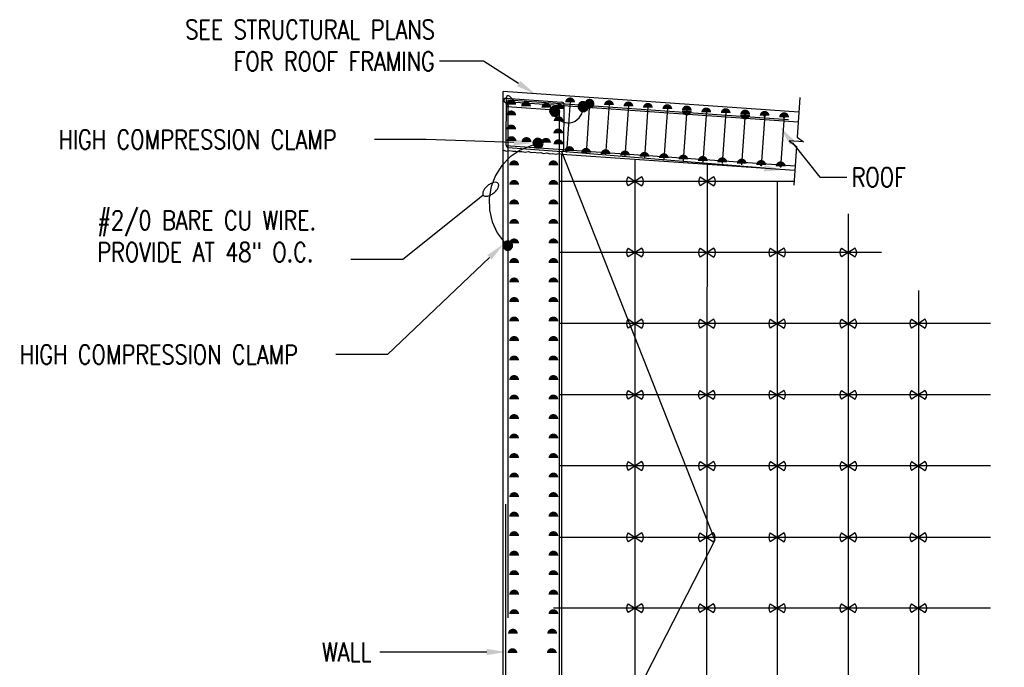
# Model space of a CAD drawing. Header units: inches. Extents: x 145 to 336, y 3 to 61.
# Tile 4 of 12: x 145.32 to 151.79, y 30.43 to 34.68. Entities that reach past the tile are written whole.
import ezdxf
from ezdxf import colors
from ezdxf.entities.mleader import LeaderData, LeaderLine
from ezdxf.math import Vec2, Vec3

# ---------------------------------------------------------------- set-up
doc = ezdxf.new("R2010")
doc.units = ezdxf.units.IN
doc.header["$MEASUREMENT"] = 0
for name, color, linetype in [('E-ANNO-TEXT', 2, 'Continuous'), ('E-DETL-GRPH', 3, 'Continuous'), ('G-Anno-Std-Scrn', 250, 'Continuous')]:
    doc.layers.add(name, color=color, linetype=linetype)
doc.layers.get('0').freeze()
doc.styles.add('Annotative', font='romans.shx', dxfattribs={"width": 0.8})

# ---------------------------------------------------------------- blocks, each defined once
blk = doc.blocks.new('Loop_2')
at = {"color": 1}
blk.add_line((-0.5, 0), (-1, 0), dxfattribs=at)
blk.add_lwpolyline([(0, 0.249, 0.050817), (-0.202, 0.228, 0.064661), (-0.354, 0.176, 0.10407), (-0.47, 0.084, 0.175425), (-0.5, 0, 0.175425), (-0.47, -0.084, 0.10407), (-0.354, -0.176, 0.064661), (-0.202, -0.228, 0.050817), (0, -0.249, 0.050817), (0.202, -0.228, 0.064661), (0.354, -0.176, 0.10407), (0.47, -0.084, 0.175425), (0.5, 0, 0.175425), (0.47, 0.084, 0.10407), (0.354, 0.176, 0.064661), (0.202, 0.228, 0.050817)], format="xyb", close=True, dxfattribs=at)

msp = doc.modelspace()

# ---------------------------------------------------------------- hatches: boundary and pattern name
at = {"layer": 'E-DETL-GRPH', "lineweight": -3}
for points in [[(149.0483, 34.1263), (149.0283, 34.1429), (149.0116, 34.1429), (148.9933, 34.1279), (148.9899, 34.1113), (148.995, 34.0962), (149.0049, 34.0863), (149.0283, 34.0829), (149.0449, 34.0946)], [(148.8616, 34.0967), (148.8416, 34.1134), (148.8249, 34.1134), (148.8066, 34.0984), (148.8032, 34.0817), (148.8082, 34.0667), (148.8182, 34.0567), (148.8416, 34.0534), (148.8582, 34.0651)], [(148.7525, 33.887), (148.7325, 33.9036), (148.7158, 33.9036), (148.6975, 33.8886), (148.6941, 33.872), (148.6991, 33.857), (148.7091, 33.847), (148.7325, 33.8436), (148.7491, 33.8553)], [(148.5561, 33.2134), (148.5361, 33.2301), (148.5195, 33.2301), (148.5011, 33.2151), (148.4978, 33.1984), (148.5028, 33.1834), (148.5128, 33.1734), (148.5361, 33.1701), (148.5528, 33.1818)]]:
    msp.add_hatch(color=256, dxfattribs=at).paths.add_polyline_path(points)

# ---------------------------------------------------------------- linework, layer by layer
for points in [[(148.9883, 34.1113), (148.9899, 34.1029), (148.9933, 34.0962), (148.9983, 34.0896), (149.0049, 34.0846), (149.0116, 34.0812), (149.0283, 34.0812), (149.035, 34.0846), (149.0416, 34.0896), (149.0466, 34.0962), (149.05, 34.1029), (149.05, 34.1196), (149.0466, 34.1263), (149.0416, 34.1329), (149.035, 34.1379), (149.0283, 34.1412), (149.0199, 34.1429), (149.0116, 34.1412), (149.0049, 34.1379), (148.9983, 34.1329), (148.9933, 34.1263), (148.9899, 34.1196)], [(149.0566, 34.1079), (149.0483, 34.1296), (149.0283, 34.1412), (149.0066, 34.1362), (148.9933, 34.1196), (148.9933, 34.0979), (149.0066, 34.0796), (149.0283, 34.0762), (149.0483, 34.0879)], [(148.8016, 34.0817), (148.8032, 34.0734), (148.8066, 34.0667), (148.8116, 34.0601), (148.8182, 34.0551), (148.8249, 34.0517), (148.8416, 34.0517), (148.8482, 34.0551), (148.8549, 34.0601), (148.8599, 34.0667), (148.8632, 34.0734), (148.8632, 34.0901), (148.8599, 34.0967), (148.8549, 34.1034), (148.8482, 34.1084), (148.8416, 34.1117), (148.8332, 34.1134), (148.8249, 34.1117), (148.8182, 34.1084), (148.8116, 34.1034), (148.8066, 34.0967), (148.8032, 34.0901)], [(148.8699, 34.0784), (148.8616, 34.1001), (148.8416, 34.1117), (148.8199, 34.1067), (148.8066, 34.09), (148.8066, 34.0684), (148.8199, 34.0501), (148.8416, 34.0467), (148.8616, 34.0584)], [(148.6925, 33.872), (148.6941, 33.8636), (148.6975, 33.857), (148.7025, 33.8503), (148.7091, 33.8453), (148.7158, 33.842), (148.7325, 33.842), (148.7391, 33.8453), (148.7458, 33.8503), (148.7508, 33.857), (148.7541, 33.8636), (148.7541, 33.8803), (148.7508, 33.887), (148.7458, 33.8936), (148.7391, 33.8986), (148.7325, 33.902), (148.7241, 33.9036), (148.7158, 33.902), (148.7091, 33.8986), (148.7025, 33.8936), (148.6975, 33.887), (148.6941, 33.8803)], [(148.7608, 33.8686), (148.7525, 33.8903), (148.7325, 33.902), (148.7108, 33.8969), (148.6975, 33.8803), (148.6975, 33.8586), (148.7108, 33.8403), (148.7325, 33.837), (148.7525, 33.8486)], [(148.4961, 33.1984), (148.4978, 33.1901), (148.5011, 33.1834), (148.5061, 33.1768), (148.5128, 33.1717), (148.5195, 33.1684), (148.5278, 33.1684), (148.5361, 33.1684), (148.5428, 33.1717), (148.5495, 33.1768), (148.5545, 33.1834), (148.5578, 33.1901), (148.5578, 33.1984), (148.5578, 33.2067), (148.5545, 33.2134), (148.5495, 33.2201), (148.5428, 33.2251), (148.5361, 33.2284), (148.5278, 33.2301), (148.5195, 33.2284), (148.5128, 33.2251), (148.5061, 33.2201), (148.5011, 33.2134), (148.4978, 33.2067)]]:
    msp.add_lwpolyline(points, close=True, dxfattribs=at)
for points in [[(148.7158, 33.8619), (148.6808, 33.8536), (148.6091, 33.8253), (148.5441, 33.7803), (148.4891, 33.7253), (148.4475, 33.6586), (148.4191, 33.587), (148.4058, 33.5103), (148.4075, 33.432), (148.4258, 33.3553), (148.4575, 33.2836), (148.5041, 33.222), (148.5291, 33.197)], [(149.4074, 33.6492), (149.3175, 33.5912)], [(149.3175, 33.6492), (149.4074, 33.5912)], [(149.8808, 33.6492), (149.7909, 33.5912)], [(149.7909, 33.6492), (149.8808, 33.5912)], [(149.4074, 33.1826), (149.3175, 33.1245)], [(149.3175, 33.1826), (149.4074, 33.1245)], [(149.8802, 33.1819), (149.7903, 33.1239)], [(149.7903, 33.1819), (149.8802, 33.1239)], [(150.3408, 33.1826), (150.2509, 33.1245)], [(150.2509, 33.1826), (150.3408, 33.1245)], [(150.8074, 33.1826), (150.7175, 33.1245)], [(150.7175, 33.1826), (150.8074, 33.1245)], [(149.4074, 32.7159), (149.3175, 32.6579)], [(149.3175, 32.7159), (149.4074, 32.6579)], [(149.8795, 32.7159), (149.7896, 32.6579)], [(149.7896, 32.7159), (149.8795, 32.6579)], [(150.3408, 32.7159), (150.2509, 32.6579)], [(150.2509, 32.7159), (150.3408, 32.6579)], [(150.8074, 32.7159), (150.7175, 32.6579)], [(150.7175, 32.7159), (150.8074, 32.6579)], [(151.2666, 32.7159), (151.1767, 32.6579)], [(151.1767, 32.7159), (151.2666, 32.6579)], [(149.4074, 32.2492), (149.3175, 32.1912)], [(149.3175, 32.2492), (149.4074, 32.1912)], [(149.8788, 32.2492), (149.7889, 32.1912)], [(149.7889, 32.2492), (149.8788, 32.1912)], [(150.3408, 32.2492), (150.2509, 32.1912)], [(150.2509, 32.2492), (150.3408, 32.1912)], [(150.8074, 32.2492), (150.7175, 32.1912)], [(150.7175, 32.2492), (150.8074, 32.1912)], [(151.2674, 32.2492), (151.1775, 32.1912)], [(151.1775, 32.2492), (151.2674, 32.1912)], [(149.4083, 31.7825), (149.3184, 31.7245)], [(149.3184, 31.7825), (149.4083, 31.7245)], [(149.8797, 31.7825), (149.7898, 31.7245)], [(149.7898, 31.7825), (149.8797, 31.7245)], [(150.3416, 31.7825), (150.2517, 31.7245)], [(150.2517, 31.7825), (150.3416, 31.7245)], [(150.8083, 31.7825), (150.7184, 31.7245)], [(150.7184, 31.7825), (150.8083, 31.7245)], [(151.2683, 31.7825), (151.1784, 31.7245)], [(151.1784, 31.7825), (151.2683, 31.7245)], [(149.4074, 31.3142), (149.3175, 31.2562)], [(149.3175, 31.3142), (149.4074, 31.2562)], [(149.8788, 31.3142), (149.7889, 31.2562)], [(149.7889, 31.3142), (149.8788, 31.2562)], [(150.3408, 31.3142), (150.2509, 31.2562)], [(150.2509, 31.3142), (150.3408, 31.2562)], [(150.8074, 31.3142), (150.7175, 31.2562)], [(150.7175, 31.3142), (150.8074, 31.2562)], [(151.2674, 31.3142), (151.1775, 31.2562)], [(151.1775, 31.3142), (151.2674, 31.2562)], [(149.4074, 30.8492), (149.3175, 30.7912)], [(149.3175, 30.8492), (149.4074, 30.7912)], [(149.8788, 30.8492), (149.7889, 30.7912)], [(149.7889, 30.8492), (149.8788, 30.7912)], [(150.3408, 30.8492), (150.2509, 30.7912)], [(150.2509, 30.8492), (150.3408, 30.7912)], [(150.8074, 30.8492), (150.7175, 30.7912)], [(150.7175, 30.8492), (150.8074, 30.7912)], [(151.2674, 30.8492), (151.1775, 30.7912)], [(151.1775, 30.8492), (151.2674, 30.7912)]]:
    msp.add_lwpolyline(points, dxfattribs=at)
for centre, radius, start, end in [((148.922, 34.1023), 0.0986, 210.86097, 6.39684), ((149.3521, 33.6202), 0.0452, 140.0312, 219.9688), ((149.3728, 33.6202), 0.0452, 320.0312, 39.9688), ((149.8255, 33.6202), 0.0452, 140.0312, 219.9688), ((149.8462, 33.6202), 0.0452, 320.0312, 39.9688), ((149.3521, 33.1536), 0.0452, 140.0312, 219.9688), ((149.3728, 33.1536), 0.0452, 320.0312, 39.9688), ((149.8249, 33.1529), 0.0452, 140.0312, 219.9688), ((149.8455, 33.1529), 0.0452, 320.0312, 39.9688), ((150.2855, 33.1536), 0.0452, 140.0312, 219.9688), ((150.3061, 33.1536), 0.0452, 320.0312, 39.9688), ((150.7521, 33.1536), 0.0452, 140.0312, 219.9688), ((150.7728, 33.1536), 0.0452, 320.0312, 39.9688), ((149.3521, 32.6869), 0.0452, 140.0312, 219.9688), ((149.3728, 32.6869), 0.0452, 320.0312, 39.9688), ((149.8242, 32.6869), 0.0452, 140.0312, 219.9688), ((149.8449, 32.6869), 0.0452, 320.0312, 39.9688), ((150.2855, 32.6869), 0.0452, 140.0312, 219.9688), ((150.3061, 32.6869), 0.0452, 320.0312, 39.9688), ((150.7521, 32.6869), 0.0452, 140.0312, 219.9688), ((150.7728, 32.6869), 0.0452, 320.0312, 39.9688), ((151.2113, 32.6869), 0.0452, 140.0312, 219.9688), ((151.2319, 32.6869), 0.0452, 320.0312, 39.9688), ((149.3521, 32.2202), 0.0452, 140.0312, 219.9688), ((149.3728, 32.2202), 0.0452, 320.0312, 39.9688), ((149.8235, 32.2202), 0.0452, 140.0312, 219.9688), ((149.8442, 32.2202), 0.0452, 320.0312, 39.9688), ((150.2855, 32.2202), 0.0452, 140.0312, 219.9688), ((150.3061, 32.2202), 0.0452, 320.0312, 39.9688), ((150.7521, 32.2202), 0.0452, 140.0312, 219.9688), ((150.7728, 32.2202), 0.0452, 320.0312, 39.9688), ((151.2121, 32.2202), 0.0452, 140.0312, 219.9688), ((151.2328, 32.2202), 0.0452, 320.0312, 39.9688), ((149.353, 31.7535), 0.0452, 140.0312, 219.9688), ((149.3736, 31.7535), 0.0452, 320.0312, 39.9688), ((149.8244, 31.7535), 0.0452, 140.0312, 219.9688), ((149.845, 31.7535), 0.0452, 320.0312, 39.9688), ((150.2863, 31.7535), 0.0452, 140.0312, 219.9688), ((150.307, 31.7535), 0.0452, 320.0312, 39.9688), ((150.753, 31.7535), 0.0452, 140.0312, 219.9688), ((150.7736, 31.7535), 0.0452, 320.0312, 39.9688), ((151.213, 31.7535), 0.0452, 140.0312, 219.9688), ((151.2336, 31.7535), 0.0452, 320.0312, 39.9688), ((149.3521, 31.2852), 0.0452, 140.0312, 219.9688), ((149.3728, 31.2852), 0.0452, 320.0312, 39.9688), ((149.8235, 31.2852), 0.0452, 140.0312, 219.9688), ((149.8442, 31.2852), 0.0452, 320.0312, 39.9688), ((150.2855, 31.2852), 0.0452, 140.0312, 219.9688), ((150.3061, 31.2852), 0.0452, 320.0312, 39.9688), ((150.7521, 31.2852), 0.0452, 140.0312, 219.9688), ((150.7728, 31.2852), 0.0452, 320.0312, 39.9688), ((151.2121, 31.2852), 0.0452, 140.0312, 219.9688), ((151.2328, 31.2852), 0.0452, 320.0312, 39.9688), ((149.3521, 30.8202), 0.0452, 140.0312, 219.9688), ((149.3728, 30.8202), 0.0452, 320.0312, 39.9688), ((149.8235, 30.8202), 0.0452, 140.0312, 219.9688), ((149.8442, 30.8202), 0.0452, 320.0312, 39.9688), ((150.2855, 30.8202), 0.0452, 140.0312, 219.9688), ((150.3061, 30.8202), 0.0452, 320.0312, 39.9688), ((150.7521, 30.8202), 0.0452, 140.0312, 219.9688), ((150.7728, 30.8202), 0.0452, 320.0312, 39.9688), ((151.2121, 30.8202), 0.0452, 140.0312, 219.9688), ((151.2328, 30.8202), 0.0452, 320.0312, 39.9688)]:
    msp.add_arc(centre, radius, start, end, dxfattribs=at)
at = {"layer": 'G-Anno-Std-Scrn', "lineweight": -3}
for p, q in [((150.4381, 34.0737), (148.4981, 34.2094)), ((148.4981, 28.1879), (148.4981, 34.2094)), ((148.5048, 34.1449), (148.5352, 34.1145)), ((148.5133, 34.1654), (148.8828, 34.1396)), ((148.5143, 34.1432), (150.4336, 34.0102)), ((148.517, 33.857), (148.5182, 34.17)), ((148.5301, 30.7575), (148.5301, 34.1541)), ((148.5301, 34.1541), (150.3699, 34.0267)), ((148.5691, 34.1481), (148.5387, 34.1785)), ((148.9371, 34.1466), (148.9135, 33.8088)), ((149.0647, 34.1377), (149.0411, 33.7999)), ((149.1924, 34.1289), (149.1688, 33.7911)), ((148.5234, 34.1104), (148.8661, 34.0867)), ((148.8661, 28.2359), (148.8661, 34.0867)), ((148.8965, 33.8314), (148.8977, 34.1236)), ((149.3201, 34.12), (149.2965, 33.7822)), ((149.4478, 34.1112), (149.4242, 33.7734)), ((149.5755, 34.1024), (149.5519, 33.7646)), ((149.7032, 34.0935), (149.6796, 33.7557)), ((149.8309, 34.0847), (149.8073, 33.7469)), ((149.9586, 34.0758), (149.935, 33.738)), ((150.0863, 34.067), (150.0626, 33.7292)), ((150.214, 34.0581), (150.1903, 33.7203)), ((150.3417, 34.0493), (150.318, 33.7115)), ((148.5153, 33.8544), (150.4147, 33.7228)), ((148.5301, 33.8416), (148.8794, 33.817)), ((148.8821, 28.1879), (148.8821, 33.7975)), ((150.4113, 33.6906), (148.8821, 33.7975)), ((148.5141, 27.836), (148.5141, 31.5035))]:
    msp.add_line(p, q, dxfattribs=at)
for points, const_width in [([(148.5666, 34.1236, 1), (148.5346, 34.1236)], 0.032), ([(148.6634, 34.1127, 1), (148.6314, 34.1127)], 0.032), ([(148.7965, 34.104, 1), (148.7645, 34.104)], 0.032), ([(148.8816, 34.0959, 1), (148.8496, 34.0959)], 0.032), ([(148.9526, 34.1386, 1), (148.9206, 34.1386)], 0.032), ([(149.0802, 34.1298, 1), (149.0482, 34.1298)], 0.032), ([(149.0802, 34.1297, -1), (149.0482, 34.1297)], 0.032), ([(149.2079, 34.1209, 1), (149.1759, 34.1209)], 0.032), ([(149.3356, 34.1121, 1), (149.3036, 34.1121)], 0.032), ([(149.4632, 34.1032, 1), (149.4312, 34.1032)], 0.032), ([(149.5909, 34.0944, 1), (149.5589, 34.0944)], 0.032), ([(148.5666, 34.0533, 1), (148.5346, 34.0533)], 0.032), ([(149.7186, 34.0855, 1), (149.6866, 34.0855)], 0.032), ([(149.7186, 34.085, -1), (149.6866, 34.085)], 0.032), ([(149.8463, 34.0727, 1), (149.8143, 34.0727)], 0.032), ([(149.974, 34.0679, 1), (149.942, 34.0679)], 0.032), ([(150.1017, 34.059, 1), (150.0697, 34.059)], 0.032), ([(150.1017, 34.0583, -1), (150.0697, 34.0583)], 0.032), ([(150.0817, 34.0593, 1), (150.0897, 34.0587)], 0.008), ([(150.2294, 34.0502, 1), (150.1974, 34.0502)], 0.032), ([(150.3571, 34.0413, 1), (150.3251, 34.0413)], 0.032), ([(148.8775, 34.0151, 1), (148.8455, 34.0151)], 0.032), ([(150.2094, 34.0505, 1), (150.2174, 34.0499)], 0.008), ([(150.3371, 34.0416, 1), (150.3451, 34.0411)], 0.008), ([(148.5666, 33.9607, 1), (148.5346, 33.9607)], 0.032), ([(148.875, 33.9344, 1), (148.843, 33.9344)], 0.032), ([(148.568, 33.8845, 1), (148.536, 33.8845)], 0.032), ([(148.6663, 33.8786, 1), (148.6343, 33.8786)], 0.032), ([(148.7945, 33.8734, 1), (148.7625, 33.8734)], 0.032), ([(148.8769, 33.8641, 1), (148.8449, 33.8641)], 0.032), ([(148.948, 33.8192, 1), (148.916, 33.8192)], 0.032), ([(149.0576, 33.8079, 1), (149.0256, 33.8079)], 0.032), ([(149.1853, 33.7991, 1), (149.1533, 33.7991)], 0.032), ([(149.313, 33.7902, 1), (149.281, 33.7902)], 0.032), ([(149.4407, 33.7814, 1), (149.4087, 33.7814)], 0.032), ([(149.5684, 33.7725, 1), (149.5364, 33.7725)], 0.032), ([(148.5853, 33.7258, 1), (148.5533, 33.7258)], 0.032), ([(148.843, 33.7258, 1), (148.811, 33.7258)], 0.032), ([(149.6961, 33.7637, 1), (149.6641, 33.7637)], 0.032), ([(149.8238, 33.7548, 1), (149.7918, 33.7548)], 0.032), ([(149.9515, 33.746, 1), (149.9195, 33.746)], 0.032), ([(150.0792, 33.7372, 1), (150.0472, 33.7372)], 0.032), ([(150.2069, 33.7283, 1), (150.1749, 33.7283)], 0.032), ([(150.3346, 33.7195, 1), (150.3026, 33.7195)], 0.032), ([(148.5501, 33.7258, 1), (148.5421, 33.7258)], 0.008), ([(148.8461, 33.7258, -1), (148.8541, 33.7258)], 0.008), ([(150.1949, 33.728, -1), (150.1869, 33.7286, -1)], 0.008), ([(150.3226, 33.7192, -1), (150.3146, 33.7197, -1)], 0.008), ([(148.5853, 33.5978, 1), (148.5533, 33.5978)], 0.032), ([(148.843, 33.5978, 1), (148.811, 33.5978)], 0.032), ([(148.5501, 33.5978, 1), (148.5421, 33.5978)], 0.008), ([(148.8461, 33.5978, -1), (148.8541, 33.5978)], 0.008), ([(148.5853, 33.4698, 1), (148.5533, 33.4698)], 0.032), ([(148.5501, 33.4698, 1), (148.5421, 33.4698)], 0.008), ([(148.843, 33.4698, 1), (148.811, 33.4698)], 0.032), ([(148.8461, 33.4698, -1), (148.8541, 33.4698)], 0.008), ([(148.5853, 33.3418, 1), (148.5533, 33.3418)], 0.032), ([(148.843, 33.3418, 1), (148.811, 33.3418)], 0.032), ([(148.8461, 33.3418, -1), (148.8541, 33.3418)], 0.008), ([(148.5853, 33.2138, 1), (148.5533, 33.2138)], 0.032), ([(148.843, 33.2138, 1), (148.811, 33.2138)], 0.032), ([(148.8461, 33.2138, -1), (148.8541, 33.2138)], 0.008), ([(148.5853, 33.0858, 1), (148.5533, 33.0858)], 0.032), ([(148.5501, 33.0858, 1), (148.5421, 33.0858)], 0.008), ([(148.843, 33.0858, 1), (148.811, 33.0858)], 0.032), ([(148.8461, 33.0858, -1), (148.8541, 33.0858)], 0.008), ([(148.5853, 32.9578, 1), (148.5533, 32.9578)], 0.032), ([(148.5501, 32.9578, 1), (148.5421, 32.9578)], 0.008), ([(148.843, 32.9578, 1), (148.811, 32.9578)], 0.032), ([(148.8461, 32.9578, -1), (148.8541, 32.9578)], 0.008), ([(148.5853, 32.8298, 1), (148.5533, 32.8298)], 0.032), ([(148.5501, 32.8298, 1), (148.5421, 32.8298)], 0.008), ([(148.843, 32.8298, 1), (148.811, 32.8298)], 0.032), ([(148.8461, 32.8298, -1), (148.8541, 32.8298)], 0.008), ([(148.5853, 32.7018, 1), (148.5533, 32.7018)], 0.032), ([(148.5501, 32.7018, 1), (148.5421, 32.7018)], 0.008), ([(148.843, 32.7018, 1), (148.811, 32.7018)], 0.032), ([(148.8461, 32.7018, -1), (148.8541, 32.7018)], 0.008), ([(148.5853, 32.5738, 1), (148.5533, 32.5738)], 0.032), ([(148.5501, 32.5738, 1), (148.5421, 32.5738)], 0.008), ([(148.843, 32.5738, 1), (148.811, 32.5738)], 0.032), ([(148.8461, 32.5738, -1), (148.8541, 32.5738)], 0.008), ([(148.5853, 32.4458, 1), (148.5533, 32.4458)], 0.032), ([(148.5501, 32.4458, 1), (148.5421, 32.4458)], 0.008), ([(148.843, 32.4458, 1), (148.811, 32.4458)], 0.032), ([(148.8461, 32.4458, -1), (148.8541, 32.4458)], 0.008), ([(148.5853, 32.3178, 1), (148.5533, 32.3178)], 0.032), ([(148.5501, 32.3178, 1), (148.5421, 32.3178)], 0.008), ([(148.843, 32.3178, 1), (148.811, 32.3178)], 0.032), ([(148.8461, 32.3178, -1), (148.8541, 32.3178)], 0.008), ([(148.5853, 32.1898, 1), (148.5533, 32.1898)], 0.032), ([(148.5501, 32.1898, 1), (148.5421, 32.1898)], 0.008), ([(148.843, 32.1898, 1), (148.811, 32.1898)], 0.032), ([(148.8461, 32.1898, -1), (148.8541, 32.1898)], 0.008), ([(148.5853, 32.0618, 1), (148.5533, 32.0618)], 0.032), ([(148.5501, 32.0618, 1), (148.5421, 32.0618)], 0.008), ([(148.843, 32.0618, 1), (148.811, 32.0618)], 0.032), ([(148.8461, 32.0618, -1), (148.8541, 32.0618)], 0.008), ([(148.5853, 31.9338, 1), (148.5533, 31.9338)], 0.032), ([(148.5501, 31.9338, 1), (148.5421, 31.9338)], 0.008), ([(148.843, 31.9338, 1), (148.811, 31.9338)], 0.032), ([(148.8461, 31.9338, -1), (148.8541, 31.9338)], 0.008), ([(148.5853, 31.8058, 1), (148.5533, 31.8058)], 0.032), ([(148.5501, 31.8058, 1), (148.5421, 31.8058)], 0.008), ([(148.843, 31.8058, 1), (148.811, 31.8058)], 0.032), ([(148.8461, 31.8058, -1), (148.8541, 31.8058)], 0.008), ([(148.5853, 31.6778, 1), (148.5533, 31.6778)], 0.032), ([(148.5501, 31.6778, 1), (148.5421, 31.6778)], 0.008), ([(148.843, 31.6778, 1), (148.811, 31.6778)], 0.032), ([(148.8461, 31.6778, -1), (148.8541, 31.6778)], 0.008), ([(148.5853, 31.5498, 1), (148.5533, 31.5498)], 0.032), ([(148.5501, 31.5498, 1), (148.5421, 31.5498)], 0.008), ([(148.843, 31.5498, 1), (148.811, 31.5498)], 0.032), ([(148.8461, 31.5498, -1), (148.8541, 31.5498)], 0.008), ([(148.5853, 31.4218, 1), (148.5533, 31.4218)], 0.032), ([(148.5501, 31.4218, 1), (148.5421, 31.4218)], 0.008), ([(148.843, 31.4218, 1), (148.811, 31.4218)], 0.032), ([(148.8461, 31.4218, -1), (148.8541, 31.4218)], 0.008), ([(148.5853, 31.2938, 1), (148.5533, 31.2938)], 0.032), ([(148.5501, 31.2938, 1), (148.5421, 31.2938)], 0.008), ([(148.843, 31.2938, 1), (148.811, 31.2938)], 0.032), ([(148.8461, 31.2938, -1), (148.8541, 31.2938)], 0.008), ([(148.5853, 31.1658, 1), (148.5533, 31.1658)], 0.032), ([(148.5501, 31.1658, 1), (148.5421, 31.1658)], 0.008), ([(148.843, 31.1658, 1), (148.811, 31.1658)], 0.032), ([(148.8461, 31.1658, -1), (148.8541, 31.1658)], 0.008), ([(148.5853, 31.0378, 1), (148.5533, 31.0378)], 0.032), ([(148.5501, 31.0378, 1), (148.5421, 31.0378)], 0.008), ([(148.843, 31.0378, 1), (148.811, 31.0378)], 0.032), ([(148.8461, 31.0378, -1), (148.8541, 31.0378)], 0.008), ([(148.5853, 30.9098, 1), (148.5533, 30.9098)], 0.032), ([(148.5501, 30.9098, 1), (148.5421, 30.9098)], 0.008), ([(148.843, 30.9098, 1), (148.811, 30.9098)], 0.032), ([(148.8461, 30.9098, -1), (148.8541, 30.9098)], 0.008), ([(148.5853, 30.7818, 1), (148.5533, 30.7818)], 0.032), ([(148.5501, 30.7818, 1), (148.5421, 30.7818)], 0.008), ([(148.843, 30.7818, 1), (148.811, 30.7818)], 0.032), ([(148.8381, 30.7818, -1), (148.8461, 30.7818)], 0.008), ([(148.5773, 30.6538, 1), (148.5453, 30.6538)], 0.032), ([(148.5421, 30.6538, 1), (148.5341, 30.6538)], 0.008), ([(148.835, 30.6538, 1), (148.803, 30.6538)], 0.032), ([(148.8381, 30.6538, -1), (148.8461, 30.6538)], 0.008), ([(148.5745, 30.5259, 1), (148.5425, 30.5259)], 0.032), ([(148.5421, 30.5258, 1), (148.5341, 30.5258)], 0.008), ([(148.8322, 30.5259, 1), (148.8002, 30.5259)], 0.032), ([(148.8381, 30.5258, -1), (148.8461, 30.5258)], 0.008)]:
    msp.add_lwpolyline(points, format="xyb", dxfattribs=dict(at, const_width=const_width))
for points in [[(150.4447, 34.1695), (150.4266, 33.9101), (150.4685, 33.8791), (150.3748, 33.8856), (150.4224, 33.8492), (150.4046, 33.5948)], [(148.4981, 33.8244), (148.5217, 33.8191), (148.5408, 33.8236), (148.5601, 33.8184), (148.5794, 33.8192), (148.6006, 33.8155), (148.6203, 33.817), (148.6414, 33.812), (148.6638, 33.8169), (148.6808, 33.8103), (148.7023, 33.8125), (148.722, 33.8065), (148.7436, 33.8105), (148.7626, 33.8033), (148.7847, 33.8083), (148.8035, 33.7998), (148.8223, 33.8032), (148.8431, 33.7978), (148.8653, 33.8027), (148.8812, 33.7976)], [(149.3625, 33.7639), (149.3625, 28.188)], [(149.836, 33.7308), (149.8291, 28.9056)], [(150.4063, 33.6202), (148.8661, 33.6202)], [(150.2958, 33.6202), (150.2958, 28.9056)], [(150.7625, 33.407), (150.7625, 28.9056)], [(150.9802, 33.1536), (148.8661, 33.1536)], [(151.2225, 32.9049), (151.2225, 29.6575)], [(151.6958, 32.6869), (148.8661, 32.6869)], [(151.6958, 32.2202), (148.8661, 32.2202)], [(151.6958, 31.7535), (148.8661, 31.7535)], [(151.6958, 31.2852), (148.8661, 31.2852)], [(151.6958, 30.8202), (148.8275, 30.8202)]]:
    msp.add_lwpolyline(points, dxfattribs=at)
for centre, radius, start, end in [((148.5133, 34.1534), 0.012, 90, 225), ((148.5302, 34.17), 0.012, 45, 180), ((148.8817, 34.1236), 0.016, 0, 86), ((148.5331, 33.8573), 0.016, 180, 266), ((148.8805, 33.833), 0.016, 266, 0)]:
    msp.add_arc(centre, radius, start, end, dxfattribs=at)

# ---------------------------------------------------------------- leaders
at = {"layer": 'E-ANNO-TEXT', "lineweight": -3}
ml = msp.add_multileader_mtext('Standard', dxfattribs=at)
ml.set_content('SEE STRUCTURAL PLANS \\PFOR ROOF FRAMING', color=256, style='Annotative')
ml.set_leader_properties(color=1, linetype='ByLayer', lineweight=-1)
ml.build(insert=Vec2(0, 0))
ml.multileader.update_dxf_attribs({"text_right_attachment_type": 3, "dogleg_length": 0.34, "arrow_head_size": 0.125})
ctx = ml.context
ctx.base_point, ctx.char_height, ctx.arrow_head_size, ctx.landing_gap_size, ctx.plane_origin = Vec3(146.1785, 34.6159), 0.125, 0.125, 0.0312, Vec3(146.0295, 34.889)
ctx.right_attachment, ctx.text_align_type = 3, 2
notes = []
notes.append((ctx, [(0, (1, 1, 0), (148.3674, 34.4076), (-1, 0), 0.2883, [(0, [(148.7047, 34.1949)], 0, [])])]))
ctx.mtext.insert, ctx.mtext.alignment, ctx.mtext.flow_direction = Vec3(148.0478, 34.6784), 3, 5
ml = msp.add_multileader_mtext('Standard', dxfattribs=at)
ml.set_content('HIGH COMPRESSION CLAMP', color=256, style='Annotative')
ml.set_leader_properties(color=1, linetype='ByLayer', lineweight=-1)
ml.build(insert=Vec2(0, 0))
ml.multileader.update_dxf_attribs({"text_right_attachment_type": 3, "dogleg_length": 0.34, "arrow_head_size": 0.125})
ctx = ml.context
ctx.base_point, ctx.char_height, ctx.arrow_head_size, ctx.landing_gap_size, ctx.plane_origin = Vec3(145.5466, 33.8941), 0.125, 0.125, 0.0312, Vec3(147.9872, 34.322)
ctx.right_attachment = 3
notes.append((ctx, [(0, (1, 1, 0), (147.992, 33.8941), (-1, 0), 0.34, [(0, [(148.6925, 33.872)], 0, [])])]))
ctx.mtext.insert, ctx.mtext.flow_direction = Vec3(145.5779, 33.9566), 5
ml = msp.add_multileader_mtext('Standard', dxfattribs=at)
ml.set_content('ROOF', color=256, style='Annotative')
ml.set_leader_properties(color=1, linetype='ByLayer', lineweight=-1)
ml.build(insert=Vec2(0, 0))
ml.multileader.update_dxf_attribs({"text_right_attachment_type": 3, "dogleg_length": 0.1782, "arrow_head_size": 0.125})
ctx = ml.context
ctx.base_point, ctx.char_height, ctx.arrow_head_size, ctx.landing_gap_size, ctx.plane_origin = Vec3(150.7533, 33.6474), 0.125, 0.125, 0.0312, Vec3(150.733, 33.6474)
ctx.right_attachment = 3
notes.append((ctx, [(0, (1, 1, 0), (150.5751, 33.6474), (1, 0), 0.1782, [(0, [(150.3182, 33.971)], 0, [])])]))
ctx.mtext.insert, ctx.mtext.flow_direction = Vec3(150.7846, 33.7099), 5
ml = msp.add_multileader_mtext('Standard', dxfattribs=at)
ml.set_content('#4 AWG BARE COPPER WIRE \\PTWISTED IN FIGURE 8 PATTERN \\PSECURELY AROUND REBAR JOINT\\PTYPICAL AT 48" MAX SPACING IN \\PALL WALL, FLOOR, FOOTINGS, \\PSTEMWALL AND ROOF SECTIONS.\\PSEE STRUCTURAL DRAWINGS FOR \\PADDITIONAL DETAIL', color=256, style='Annotative')
ml.set_leader_properties(color=1, linetype='ByLayer', lineweight=-1)
ml.build(insert=Vec2(0, 0))
ml.multileader.update_dxf_attribs({"text_right_attachment_type": 3, "dogleg_length": 0.5381, "arrow_head_size": 0.125})
ctx = ml.context
ctx.base_point, ctx.char_height, ctx.arrow_head_size, ctx.landing_gap_size, ctx.plane_origin = Vec3(152.4084, 30.3998), 0.125, 0.125, 0.0312, Vec3(152.2565, 30.3597)
ctx.right_attachment = 3
notes.append((ctx, [(0, (1, 1, 0), (151.8704, 30.3998), (1, 0), 0.5381, [(4, [(150.3359, 33.6959), (148.8794, 33.817), (149.8857, 31.2674), (148.856, 29.2552), (150.7308, 28.14)], 0, [])])]))
ctx.mtext.insert, ctx.mtext.flow_direction = Vec3(152.4397, 30.4623), 5
ml = msp.add_multileader_mtext('Standard', dxfattribs=at)
ml.set_content('#2/0 BARE CU WIRE.  \\PPROVIDE AT 48" O.C.', color=256, style='Annotative')
ml.set_leader_properties(color=1, linetype='ByLayer', lineweight=-1)
ml.set_arrow_properties(name='Loop_2')
ml.build(insert=Vec2(0, 0))
ml.multileader.update_dxf_attribs({"text_right_attachment_type": 3, "dogleg_length": 0.34, "arrow_head_size": 0.125})
ctx = ml.context
ctx.base_point, ctx.char_height, ctx.arrow_head_size, ctx.landing_gap_size, ctx.plane_origin = Vec3(145.8021, 33.3643), 0.125, 0.125, 0.0312, Vec3(145.9711, 33.7903)
ctx.right_attachment = 3
notes.append((ctx, [(0, (1, 1, 0), (147.8379, 33.1083), (-1, 0), 0.34, [(0, [(148.4159, 33.5683)], 0, [])])]))
ctx.mtext.insert, ctx.mtext.flow_direction = Vec3(145.8334, 33.4268), 5
ml = msp.add_multileader_mtext('Standard', dxfattribs=at)
ml.set_content('HIGH COMPRESSION CLAMP', color=256, style='Annotative')
ml.set_leader_properties(color=1, linetype='ByLayer', lineweight=-1)
ml.build(insert=Vec2(0, 0))
ml.multileader.update_dxf_attribs({"text_right_attachment_type": 3, "dogleg_length": 0.34, "arrow_head_size": 0.125})
ctx = ml.context
ctx.base_point, ctx.char_height, ctx.arrow_head_size, ctx.landing_gap_size, ctx.plane_origin = Vec3(145.2926, 32.4842), 0.125, 0.125, 0.0312, Vec3(146.4426, 33.4453)
ctx.right_attachment = 3
notes.append((ctx, [(0, (1, 1, 0), (147.738, 32.4842), (-1, 0), 0.34, [(0, [(148.4981, 33.2074)], 0, [])])]))
ctx.mtext.insert, ctx.mtext.flow_direction = Vec3(145.3239, 32.5467), 5
ml = msp.add_multileader_mtext('Standard', dxfattribs=at)
ml.set_content('WALL', color=256, style='Annotative')
ml.set_leader_properties(color=1, linetype='ByLayer', lineweight=-1)
ml.build(insert=Vec2(0, 0))
ml.multileader.update_dxf_attribs({"text_right_attachment_type": 3, "dogleg_length": 0.34, "arrow_head_size": 0.125})
ctx = ml.context
ctx.base_point, ctx.char_height, ctx.arrow_head_size, ctx.landing_gap_size, ctx.plane_origin = Vec3(147.2767, 30.5331), 0.125, 0.125, 0.0312, Vec3(146.0491, 30.5331)
ctx.right_attachment = 3
notes.append((ctx, [(0, (1, 1, 0), (148.0269, 30.5331), (-1, 0), 0.34, [(0, [(148.5141, 30.5331)], 0, [])])]))
ctx.mtext.insert, ctx.mtext.flow_direction = Vec3(147.308, 30.5956), 5
for ctx, leaders in notes:
    for number, flags, end, landing, length, lines in leaders:
        leader = LeaderData()
        leader.index, (leader.has_last_leader_line, leader.has_dogleg_vector, leader.attachment_direction) = number, flags
        leader.last_leader_point, leader.dogleg_vector, leader.dogleg_length = Vec3(end), Vec3(landing), length
        for number, points, colour, breaks in lines:
            line = LeaderLine()
            line.index, line.vertices, line.color, line.breaks = number, Vec3.list(points), colors.encode_raw_color(colour), breaks
            leader.lines.append(line)
        ctx.leaders.append(leader)

doc.saveas('drawing.dxf')
